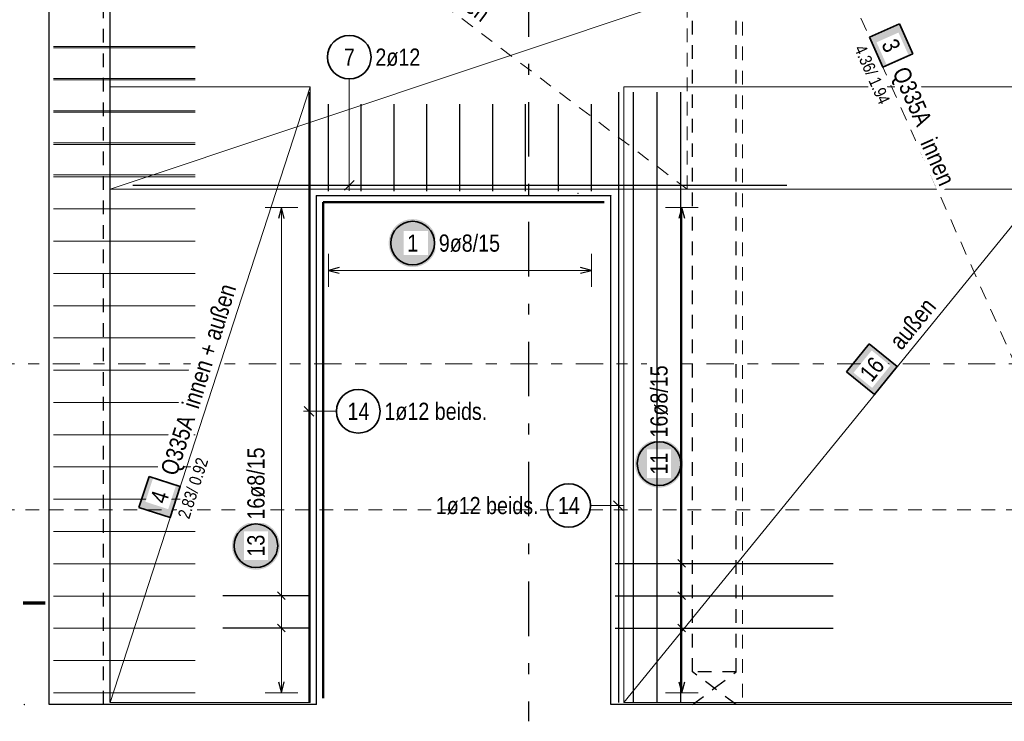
# Model space of a CAD drawing. Header units: millimetres. Extents: x 0 to 89.5, y 0 to 42.
# Tile 36 of 39: x 57.5 to 66.6, y 29.1 to 35.6. Entities that reach past the tile are written whole.
import ezdxf

# ---------------------------------------------------------------- set-up
doc = ezdxf.new("R2010")
doc.units = ezdxf.units.MM
for name, pattern in [('DASHDOT', [1, 0.5, -0.25, 0, -0.25]), ('DASHDOTX2', [2, 1, -0.5, 0, -0.5]), ('HIDDEN', [0.375, 0.25, -0.125])]:
    doc.linetypes.add(name, pattern=pattern)
for name, color, linetype, lineweight in [('Achsen', 7, 'Continuous', 20), ('Bewehrung', 7, 'Continuous', 20), ('nplo', 7, 'Continuous', 20)]:
    doc.layers.add(name, color=color, linetype=linetype, lineweight=lineweight)
doc.styles.add('Arial Narrow', font='ARIALN.TTF')

msp = doc.modelspace()

# ---------------------------------------------------------------- hatches: boundary and pattern name
at = {"layer": 'Bewehrung', "lineweight": 35, "true_color": 0xffffff}
for points in [[(65.744454, 35.261674), (65.622419, 35.535731), (65.348362, 35.413697), (65.470397, 35.139639)], [(65.345957, 32.598956), (65.137606, 32.343046), (65.393516, 32.134695), (65.601867, 32.390605)]]:
    msp.add_hatch(color=7, dxfattribs=at).paths.add_polyline_path(points)
at = {"layer": 'Bewehrung', "lineweight": 25, "true_color": 0xffffff}
for points in [[(61.375989, 33.524472), (61.375855, 33.53215), (61.375453, 33.539819), (61.374784, 33.547469), (61.373848, 33.55509), (61.372647, 33.562675), (61.371182, 33.570213), (61.369454, 33.577695), (61.367467, 33.585112), (61.365222, 33.592456), (61.362722, 33.599717), (61.35997, 33.606886), (61.356969, 33.613954), (61.353724, 33.620914), (61.350238, 33.627756), (61.346515, 33.634472), (61.34256, 33.641055), (61.338378, 33.647495), (61.333973, 33.653785), (61.329352, 33.659918), (61.324519, 33.665886), (61.319481, 33.671681), (61.314244, 33.677297), (61.308814, 33.682727), (61.303198, 33.687964), (61.297403, 33.693002), (61.291435, 33.697835), (61.285302, 33.702456), (61.279012, 33.706861), (61.272572, 33.711043), (61.265989, 33.714998), (61.259273, 33.718721), (61.252431, 33.722207), (61.245471, 33.725452), (61.238403, 33.728453), (61.231234, 33.731205), (61.223973, 33.733705), (61.21663, 33.73595), (61.209212, 33.737937), (61.20173, 33.739665), (61.194192, 33.74113), (61.186607, 33.742331), (61.178986, 33.743267), (61.171336, 33.743936), (61.163667, 33.744338), (61.155989, 33.744472), (61.148311, 33.744338), (61.140643, 33.743936), (61.132993, 33.743267), (61.125371, 33.742331), (61.117787, 33.74113), (61.110249, 33.739665), (61.102767, 33.737937), (61.095349, 33.73595), (61.088006, 33.733705), (61.080745, 33.731205), (61.073576, 33.728453), (61.066507, 33.725452), (61.059548, 33.722207), (61.052706, 33.718721), (61.045989, 33.714998), (61.039407, 33.711043), (61.032967, 33.706861), (61.026677, 33.702456), (61.020544, 33.697835), (61.014576, 33.693002), (61.008781, 33.687964), (61.003165, 33.682727), (60.997735, 33.677297), (60.992498, 33.671681), (60.98746, 33.665886), (60.982627, 33.659918), (60.978006, 33.653785), (60.973601, 33.647495), (60.969419, 33.641055), (60.965464, 33.634472), (60.961741, 33.627756), (60.958255, 33.620914), (60.955009, 33.613954), (60.952009, 33.606886), (60.949257, 33.599717), (60.946757, 33.592456), (60.944512, 33.585112), (60.942524, 33.577695), (60.940797, 33.570213), (60.939332, 33.562675), (60.93813, 33.55509), (60.937195, 33.547469), (60.936525, 33.539819), (60.936123, 33.53215), (60.935989, 33.524472), (60.936123, 33.516794), (60.936525, 33.509126), (60.937195, 33.501476), (60.93813, 33.493854), (60.939332, 33.48627), (60.940797, 33.478732), (60.942524, 33.471249), (60.944512, 33.463832), (60.946757, 33.456489), (60.949257, 33.449228), (60.952009, 33.442059), (60.955009, 33.43499), (60.958255, 33.428031), (60.961741, 33.421189), (60.965464, 33.414472), (60.969419, 33.40789), (60.973601, 33.40145), (60.978006, 33.39516), (60.982627, 33.389027), (60.98746, 33.383059), (60.992498, 33.377264), (60.997735, 33.371647), (61.003165, 33.366218), (61.008781, 33.36098), (61.014576, 33.355942), (61.020544, 33.35111), (61.026677, 33.346489), (61.032967, 33.342084), (61.039407, 33.337902), (61.045989, 33.333947), (61.052706, 33.330224), (61.059548, 33.326738), (61.066507, 33.323492), (61.073576, 33.320492), (61.080745, 33.31774), (61.088006, 33.31524), (61.095349, 33.312995), (61.102767, 33.311007), (61.110249, 33.30928), (61.117787, 33.307815), (61.125371, 33.306613), (61.132993, 33.305677), (61.140643, 33.305008), (61.148311, 33.304606), (61.155989, 33.304472), (61.163667, 33.304606), (61.171336, 33.305008), (61.178986, 33.305677), (61.186607, 33.306613), (61.194192, 33.307815), (61.20173, 33.30928), (61.209212, 33.311007), (61.21663, 33.312995), (61.223973, 33.31524), (61.231234, 33.31774), (61.238403, 33.320492), (61.245471, 33.323492), (61.252431, 33.326738), (61.259273, 33.330224), (61.265989, 33.333947), (61.272572, 33.337902), (61.279012, 33.342084), (61.285302, 33.346489), (61.291435, 33.35111), (61.297403, 33.355942), (61.303198, 33.36098), (61.308814, 33.366218), (61.314244, 33.371647), (61.319481, 33.377264), (61.324519, 33.383059), (61.329352, 33.389027), (61.333973, 33.39516), (61.338378, 33.40145), (61.34256, 33.40789), (61.346515, 33.414472), (61.350238, 33.421189), (61.353724, 33.428031), (61.356969, 33.43499), (61.35997, 33.442059), (61.362722, 33.449228), (61.365222, 33.456489), (61.367467, 33.463832), (61.369454, 33.471249), (61.371182, 33.478732), (61.372647, 33.48627), (61.373848, 33.493854), (61.374784, 33.501476), (61.375453, 33.509126)], [(63.636675, 31.500321), (63.636541, 31.507998), (63.636139, 31.515667), (63.63547, 31.523317), (63.634534, 31.530939), (63.633333, 31.538523), (63.631868, 31.546061), (63.63014, 31.553543), (63.628153, 31.560961), (63.625908, 31.568304), (63.623408, 31.575565), (63.620656, 31.582734), (63.617655, 31.589803), (63.61441, 31.596762), (63.610924, 31.603604), (63.607201, 31.610321), (63.603246, 31.616903), (63.599064, 31.623343), (63.594659, 31.629633), (63.590038, 31.635766), (63.585205, 31.641734), (63.580167, 31.647529), (63.57493, 31.653145), (63.5695, 31.658575), (63.563884, 31.663812), (63.558089, 31.66885), (63.552121, 31.673683), (63.545988, 31.678304), (63.539698, 31.682709), (63.533258, 31.686891), (63.526675, 31.690846), (63.519959, 31.694569), (63.513117, 31.698055), (63.506157, 31.701301), (63.499089, 31.704301), (63.49192, 31.707053), (63.484659, 31.709553), (63.477316, 31.711798), (63.469898, 31.713786), (63.462416, 31.715513), (63.454878, 31.716978), (63.447293, 31.71818), (63.439672, 31.719115), (63.432022, 31.719785), (63.424353, 31.720187), (63.416675, 31.720321), (63.408997, 31.720187), (63.401329, 31.719785), (63.393679, 31.719115), (63.386057, 31.71818), (63.378473, 31.716978), (63.370935, 31.715513), (63.363453, 31.713786), (63.356035, 31.711798), (63.348692, 31.709553), (63.341431, 31.707053), (63.334262, 31.704301), (63.327193, 31.701301), (63.320234, 31.698055), (63.313392, 31.694569), (63.306675, 31.690846), (63.300093, 31.686891), (63.293653, 31.682709), (63.287363, 31.678304), (63.28123, 31.673683), (63.275262, 31.66885), (63.269467, 31.663812), (63.26385, 31.658575), (63.258421, 31.653145), (63.253183, 31.647529), (63.248146, 31.641734), (63.243313, 31.635766), (63.238692, 31.629633), (63.234287, 31.623343), (63.230105, 31.616903), (63.22615, 31.610321), (63.222427, 31.603604), (63.218941, 31.596762), (63.215695, 31.589803), (63.212695, 31.582734), (63.209943, 31.575565), (63.207443, 31.568304), (63.205198, 31.560961), (63.20321, 31.553543), (63.201483, 31.546061), (63.200018, 31.538523), (63.198816, 31.530939), (63.197881, 31.523317), (63.197211, 31.515667), (63.196809, 31.507998), (63.196675, 31.500321), (63.196809, 31.492643), (63.197211, 31.484974), (63.197881, 31.477324), (63.198816, 31.469703), (63.200018, 31.462118), (63.201483, 31.45458), (63.20321, 31.447098), (63.205198, 31.43968), (63.207443, 31.432337), (63.209943, 31.425076), (63.212695, 31.417907), (63.215695, 31.410839), (63.218941, 31.403879), (63.222427, 31.397037), (63.22615, 31.390321), (63.230105, 31.383738), (63.234287, 31.377298), (63.238692, 31.371008), (63.243313, 31.364875), (63.248146, 31.358907), (63.253183, 31.353112), (63.258421, 31.347496), (63.26385, 31.342066), (63.269467, 31.336829), (63.275262, 31.331791), (63.28123, 31.326958), (63.287363, 31.322337), (63.293653, 31.317932), (63.300093, 31.31375), (63.306675, 31.309795), (63.313392, 31.306072), (63.320234, 31.302586), (63.327193, 31.299341), (63.334262, 31.29634), (63.341431, 31.293588), (63.348692, 31.291088), (63.356035, 31.288843), (63.363453, 31.286856), (63.370935, 31.285128), (63.378473, 31.283663), (63.386057, 31.282462), (63.393679, 31.281526), (63.401329, 31.280857), (63.408997, 31.280455), (63.416675, 31.280321), (63.424353, 31.280455), (63.432022, 31.280857), (63.439672, 31.281526), (63.447293, 31.282462), (63.454878, 31.283663), (63.462416, 31.285128), (63.469898, 31.286856), (63.477316, 31.288843), (63.484659, 31.291088), (63.49192, 31.293588), (63.499089, 31.29634), (63.506157, 31.299341), (63.513117, 31.302586), (63.519959, 31.306072), (63.526675, 31.309795), (63.533258, 31.31375), (63.539698, 31.317932), (63.545988, 31.322337), (63.552121, 31.326958), (63.558089, 31.331791), (63.563884, 31.336829), (63.5695, 31.342066), (63.57493, 31.347496), (63.580167, 31.353112), (63.585205, 31.358907), (63.590038, 31.364875), (63.594659, 31.371008), (63.599064, 31.377298), (63.603246, 31.383738), (63.607201, 31.390321), (63.610924, 31.397037), (63.61441, 31.403879), (63.617655, 31.410839), (63.620656, 31.417907), (63.623408, 31.425076), (63.625908, 31.432337), (63.628153, 31.43968), (63.63014, 31.447098), (63.631868, 31.45458), (63.633333, 31.462118), (63.634534, 31.469703), (63.63547, 31.477324), (63.636139, 31.484974)], [(59.937618, 30.746802), (59.937484, 30.75448), (59.937082, 30.762149), (59.936413, 30.769799), (59.935477, 30.777421), (59.934276, 30.785005), (59.932811, 30.792543), (59.931083, 30.800025), (59.929096, 30.807443), (59.926851, 30.814786), (59.924351, 30.822047), (59.921599, 30.829216), (59.918598, 30.836285), (59.915353, 30.843244), (59.911867, 30.850086), (59.908144, 30.856802), (59.904189, 30.863385), (59.900006, 30.869825), (59.895602, 30.876115), (59.89098, 30.882248), (59.886148, 30.888216), (59.88111, 30.894011), (59.875873, 30.899627), (59.870443, 30.905057), (59.864827, 30.910294), (59.859031, 30.915332), (59.853064, 30.920165), (59.846931, 30.924786), (59.840641, 30.929191), (59.8342, 30.933373), (59.827618, 30.937328), (59.820902, 30.941051), (59.81406, 30.944537), (59.8071, 30.947782), (59.800032, 30.950783), (59.792863, 30.953535), (59.785602, 30.956035), (59.778258, 30.95828), (59.770841, 30.960267), (59.763359, 30.961995), (59.755821, 30.96346), (59.748236, 30.964661), (59.740614, 30.965597), (59.732965, 30.966267), (59.725296, 30.966668), (59.717618, 30.966802), (59.70994, 30.966668), (59.702272, 30.966267), (59.694622, 30.965597), (59.687, 30.964661), (59.679416, 30.96346), (59.671878, 30.961995), (59.664395, 30.960267), (59.656978, 30.95828), (59.649634, 30.956035), (59.642374, 30.953535), (59.635205, 30.950783), (59.628136, 30.947782), (59.621176, 30.944537), (59.614334, 30.941051), (59.607618, 30.937328), (59.601036, 30.933373), (59.594596, 30.929191), (59.588305, 30.924786), (59.582173, 30.920165), (59.576205, 30.915332), (59.570409, 30.910294), (59.564793, 30.905057), (59.559363, 30.899627), (59.554126, 30.894011), (59.549088, 30.888216), (59.544256, 30.882248), (59.539634, 30.876115), (59.53523, 30.869825), (59.531048, 30.863385), (59.527093, 30.856802), (59.52337, 30.850086), (59.519883, 30.843244), (59.516638, 30.836285), (59.513638, 30.829216), (59.510886, 30.822047), (59.508386, 30.814786), (59.506141, 30.807443), (59.504153, 30.800025), (59.502426, 30.792543), (59.50096, 30.785005), (59.499759, 30.777421), (59.498823, 30.769799), (59.498154, 30.762149), (59.497752, 30.75448), (59.497618, 30.746802), (59.497752, 30.739125), (59.498154, 30.731456), (59.498823, 30.723806), (59.499759, 30.716184), (59.50096, 30.7086), (59.502426, 30.701062), (59.504153, 30.69358), (59.506141, 30.686162), (59.508386, 30.678819), (59.510886, 30.671558), (59.513638, 30.664389), (59.516638, 30.65732), (59.519883, 30.650361), (59.52337, 30.643519), (59.527093, 30.636802), (59.531048, 30.63022), (59.53523, 30.62378), (59.539634, 30.61749), (59.544256, 30.611357), (59.549088, 30.605389), (59.554126, 30.599594), (59.559363, 30.593978), (59.564793, 30.588548), (59.570409, 30.583311), (59.576205, 30.578273), (59.582173, 30.57344), (59.588305, 30.568819), (59.594596, 30.564414), (59.601036, 30.560232), (59.607618, 30.556277), (59.614334, 30.552554), (59.621176, 30.549068), (59.628136, 30.545822), (59.635205, 30.542822), (59.642374, 30.54007), (59.649634, 30.53757), (59.656978, 30.535325), (59.664395, 30.533337), (59.671878, 30.53161), (59.679416, 30.530145), (59.687, 30.528943), (59.694622, 30.528008), (59.702272, 30.527338), (59.70994, 30.526936), (59.717618, 30.526802), (59.725296, 30.526936), (59.732965, 30.527338), (59.740614, 30.528008), (59.748236, 30.528943), (59.755821, 30.530145), (59.763359, 30.53161), (59.770841, 30.533337), (59.778258, 30.535325), (59.785602, 30.53757), (59.792863, 30.54007), (59.800032, 30.542822), (59.8071, 30.545822), (59.81406, 30.549068), (59.820902, 30.552554), (59.827618, 30.556277), (59.8342, 30.560232), (59.840641, 30.564414), (59.846931, 30.568819), (59.853064, 30.57344), (59.859031, 30.578273), (59.864827, 30.583311), (59.870443, 30.588548), (59.875873, 30.593978), (59.88111, 30.599594), (59.886148, 30.605389), (59.89098, 30.611357), (59.895602, 30.61749), (59.900006, 30.62378), (59.904189, 30.63022), (59.908144, 30.636802), (59.911867, 30.643519), (59.915353, 30.650361), (59.918598, 30.65732), (59.921599, 30.664389), (59.924351, 30.671558), (59.926851, 30.678819), (59.929096, 30.686162), (59.931083, 30.69358), (59.932811, 30.701062), (59.934276, 30.7086), (59.935477, 30.716184), (59.936413, 30.723806), (59.937082, 30.731456)]]:
    msp.add_hatch(color=7, dxfattribs=at).paths.add_polyline_path(points)
at = {"layer": 'Bewehrung', "lineweight": 18, "true_color": 0xffffff}
msp.add_hatch(color=7, dxfattribs=at).paths.add_polyline_path([(58.736857, 31.382703), (58.644177, 31.097378), (58.929502, 31.004698), (59.022182, 31.290023)])

# ---------------------------------------------------------------- linework, layer by layer
at = {"color": 3, "linetype": 'HIDDEN', "lineweight": 25, "ltscale": 0.5}
for p, q in [((63.723484, 29.589696), (63.723484, 38.089696)), ((64.123484, 29.589696), (64.123484, 38.089696)), ((58.318919, 29.289694), (58.318919, 37.649708)), ((64.123484, 29.589696), (63.723484, 29.589696))]:
    msp.add_line(p, q, dxfattribs=at)
at = {"color": 9, "linetype": 'DASHDOT', "lineweight": 0, "ltscale": 0.5}
msp.add_line((86.302855, 32.416886), (56.476998, 32.416886), dxfattribs=at)
at = {"color": 9, "linetype": 'HIDDEN', "lineweight": 0, "ltscale": 0.5}
msp.add_line((56.476998, 31.077756), (86.302855, 31.077756), dxfattribs=at)
at = {"color": 1, "linetype": 'DASHDOTX2', "lineweight": 70, "ltscale": 0.5}
msp.add_line((56.482662, 30.222757), (57.782662, 30.222757), dxfattribs=at)
at = {"layer": 'Achsen', "color": 3, "linetype": 'DASHDOTX2', "lineweight": 25, "ltscale": 0.5}
msp.add_line((62.21892, 40.318458), (62.21892, 29.135838), dxfattribs=at)
at = {"layer": 'Achsen', "color": 3, "linetype": 'Continuous', "lineweight": 25}
for p, q in [((57.818919, 29.289694), (57.818919, 37.649708)), ((62.974177, 33.959696), (60.274177, 33.959696)), ((60.274177, 29.289696), (60.274177, 33.959696)), ((62.974177, 29.289696), (62.974177, 33.959696)), ((58.318926, 29.289694), (57.818926, 29.289694)), ((60.274177, 29.289694), (58.318926, 29.289694)), ((75.473513, 29.289694), (62.974177, 29.289694))]:
    msp.add_line(p, q, dxfattribs=at)
at = {"layer": 'Achsen', "color": 4, "linetype": 'Continuous', "lineweight": 50}
for p in [(62.914177, 33.899696), (60.334177, 29.349696)]:
    msp.add_line(p, (60.334177, 33.899696), dxfattribs=at)
at = {"layer": 'Achsen', "color": 3, "linetype": 'HIDDEN', "lineweight": 25, "ltscale": 0.5}
for p, q in [((64.123484, 29.289696), (63.723484, 29.589696)), ((63.923484, 29.439696), (64.123484, 29.589696)), ((63.723484, 29.289696), (63.923484, 29.439696))]:
    msp.add_line(p, q, dxfattribs=at)
at = {"layer": 'Bewehrung', "color": 7, "linetype": 'Continuous', "lineweight": 18, "ltscale": 0.5}
for p, q in [((70.378917, 38.029711), (58.378921, 34.0197)), ((58.378919, 36.757056), (58.378921, 34.0197)), ((60.214176, 34.959698), (58.378923, 34.959696)), ((58.378923, 34.959696), (58.378928, 29.3097)), ((60.214176, 29.3097), (60.214176, 34.959698)), ((67.693513, 34.959693), (63.093518, 34.959693)), ((63.093518, 34.959693), (63.093518, 29.309697)), ((58.378921, 34.0197), (70.378917, 34.0197)), ((58.378928, 29.3097), (60.214176, 29.3097)), ((60.214176, 29.3097), (60.214176, 29.3097)), ((63.093518, 29.309697), (67.693513, 29.309697))]:
    msp.add_line(p, q, dxfattribs=at)
at = {"layer": 'Bewehrung', "color": 5, "linetype": 'HIDDEN', "lineweight": 18, "ltscale": 0.5}
for p, q in [((58.378923, 38.029698), (58.378923, 34.0197)), ((58.378923, 38.029698), (63.674172, 34.0197)), ((63.674172, 34.0197), (63.674172, 38.029698)), ((64.183486, 38.029695), (64.183486, 29.309696)), ((58.378923, 34.0197), (63.674172, 34.0197)), ((64.183486, 29.309696), (65.09283, 29.309696)), ((65.09283, 29.309696), (68.066407, 29.309701))]:
    msp.add_line(p, q, dxfattribs=at)
at = {"layer": 'Bewehrung', "color": 2, "linetype": 'Continuous', "lineweight": 35, "ltscale": 0.5}
for p, q in [((65.622419, 35.535731), (65.348362, 35.413697)), ((65.744454, 35.261674), (65.622419, 35.535731)), ((65.348362, 35.413697), (65.470397, 35.139639)), ((65.470397, 35.139639), (65.744454, 35.261674)), ((65.345957, 32.598956), (65.137606, 32.343046)), ((65.601867, 32.390605), (65.345957, 32.598956)), ((65.393516, 32.134695), (65.601867, 32.390605)), ((65.137606, 32.343046), (65.393516, 32.134695)), ((58.736857, 31.382703), (58.644177, 31.097378)), ((59.022182, 31.290023), (58.736857, 31.382703)), ((58.929502, 31.004698), (59.022182, 31.290023)), ((58.644177, 31.097378), (58.929502, 31.004698))]:
    msp.add_line(p, q, dxfattribs=at)
at = {"layer": 'Bewehrung', "color": 5, "linetype": 'Continuous', "lineweight": 18, "ltscale": 0.5}
for p, q in [((60.574325, 35.031037), (60.574325, 34.003572)), ((60.100966, 33.851677), (59.800966, 33.851677)), ((59.950966, 29.397685), (59.950966, 33.851677)), ((63.775507, 33.851696), (63.475507, 33.851696)), ((63.625507, 33.851696), (63.625507, 29.397699)), ((60.382177, 33.424472), (60.382177, 33.124472)), ((62.796176, 33.124472), (62.796176, 33.424472)), ((60.382177, 33.274472), (62.796176, 33.274472)), ((60.457177, 31.980883), (60.154177, 31.980883)), ((62.787773, 31.11612), (63.094177, 31.11612)), ((63.775507, 30.585432), (63.475507, 30.585432)), ((59.800966, 30.288483), (60.100966, 30.288483)), ((63.775507, 30.288499), (63.475507, 30.288499)), ((59.800966, 29.99155), (60.100966, 29.99155)), ((63.775507, 29.991566), (63.475507, 29.991566)), ((59.800966, 29.397685), (60.100966, 29.397685)), ((63.475507, 29.397699), (63.775507, 29.397699))]:
    msp.add_line(p, q, dxfattribs=at)
at = {"layer": 'Bewehrung', "color": 3, "linetype": 'Continuous', "lineweight": 25, "ltscale": 0.5}
for p, q in [((60.204177, 34.909696), (60.204177, 29.309696)), ((63.044177, 34.909696), (63.044177, 29.309696)), ((63.182177, 29.309696), (63.182177, 34.909696)), ((63.615484, 29.309696), (63.615484, 34.909696)), ((60.382177, 33.999696), (60.382177, 34.799696)), ((60.683927, 33.999696), (60.683927, 34.799696)), ((60.985677, 33.999696), (60.985677, 34.799696)), ((61.287427, 33.999696), (61.287427, 34.799696)), ((61.589177, 33.999696), (61.589177, 34.799696)), ((61.890926, 33.999696), (61.890926, 34.799696)), ((62.192676, 33.999696), (62.192676, 34.799696)), ((62.494426, 33.999696), (62.494426, 34.799696)), ((62.796176, 33.999696), (62.796176, 34.799696)), ((60.530131, 34.009378), (60.618519, 34.097766)), ((64.588561, 34.053572), (58.588561, 34.053572)), ((59.950966, 33.851677), (59.924171, 33.751677)), ((59.977761, 33.751677), (59.950966, 33.851677)), ((63.625507, 33.851696), (63.598712, 33.751696)), ((63.652302, 33.751696), (63.625507, 33.851696)), ((60.482177, 33.301267), (60.382177, 33.274472)), ((60.382177, 33.274472), (60.482177, 33.247677)), ((62.796176, 33.274472), (62.696176, 33.301267)), ((62.696176, 33.247677), (62.796176, 33.274472)), ((60.159983, 32.025077), (60.248372, 31.936688)), ((63.088372, 31.071926), (62.999983, 31.160314)), ((63.014177, 30.585432), (65.014177, 30.585432)), ((63.660863, 30.550077), (63.590152, 30.620787)), ((60.214177, 30.288483), (59.414177, 30.288483)), ((59.915611, 30.323839), (59.986322, 30.253128)), ((63.014177, 30.288499), (65.014177, 30.288499)), ((63.660863, 30.253143), (63.590152, 30.323854)), ((59.915611, 30.026906), (59.986322, 29.956195)), ((63.660863, 29.95621), (63.590152, 30.026921)), ((60.214177, 29.99155), (59.414177, 29.99155)), ((63.014177, 29.991566), (65.014177, 29.991566)), ((59.924171, 29.497685), (59.950966, 29.397685)), ((59.950966, 29.397685), (59.977761, 29.497685)), ((63.598712, 29.497699), (63.625507, 29.397699)), ((63.625507, 29.397699), (63.652302, 29.497699))]:
    msp.add_line(p, q, dxfattribs=at)
at = {"layer": 'Bewehrung', "color": 2, "linetype": 'Continuous', "lineweight": 35, "ltscale": 0.5}
for centre in [(60.574325, 35.231037), (61.155989, 33.524472), (60.657177, 31.980883), (63.416675, 31.500321), (62.587773, 31.11612), (59.717618, 30.746802)]:
    msp.add_circle(centre, 0.2, dxfattribs=at)
at = {"layer": 'Bewehrung', "color": 9, "linetype": 'Continuous', "lineweight": 0}
for centre in [(62.672923, 33.98174), (60.274177, 33.959682), (60.274177, 33.95968), (62.904177, 33.959696), (62.974177, 33.959694), (57.591668, 29.289665)]:
    msp.add_circle(centre, 0.00222, dxfattribs=at)
at = {"layer": 'nplo', "color": 9, "linetype": 'Continuous', "lineweight": 0, "ltscale": 0.5}
for p, q in [((58.376926, 29.309696), (58.376926, 38.309696)), ((57.858924, 35.329032), (59.158924, 35.329032)), ((57.858926, 35.317692), (59.158926, 35.317692)), ((57.866919, 35.317696), (58.278927, 35.317681)), ((57.858924, 35.034285), (59.158924, 35.034285)), ((57.858926, 35.021692), (59.158926, 35.021692)), ((57.866919, 35.021696), (58.278927, 35.02168)), ((57.858925, 34.739538), (59.158925, 34.739538)), ((57.858926, 34.725692), (59.158926, 34.725692)), ((57.866919, 34.725696), (58.278927, 34.72568)), ((57.858925, 34.44479), (59.158925, 34.44479)), ((57.858926, 34.429692), (59.158926, 34.429692)), ((57.866919, 34.429696), (58.278927, 34.42968)), ((57.858926, 34.150043), (59.158926, 34.150043)), ((57.858926, 34.133692), (59.158926, 34.133692)), ((57.866919, 34.133695), (58.278927, 34.13368)), ((57.858926, 33.837692), (59.158926, 33.837692)), ((57.866919, 33.837695), (58.278927, 33.837679)), ((57.858926, 33.541692), (59.158926, 33.541692)), ((57.866919, 33.541695), (58.278927, 33.541679)), ((57.858926, 33.245693), (59.158926, 33.245693)), ((57.866919, 33.245695), (58.278927, 33.245679)), ((57.858926, 32.949693), (59.158926, 32.949693)), ((57.866919, 32.949694), (58.278927, 32.949679)), ((57.858926, 32.653693), (59.158926, 32.653693)), ((57.866919, 32.653694), (58.278927, 32.653679)), ((57.858926, 32.357693), (59.158926, 32.357693)), ((57.866919, 32.357694), (58.278927, 32.357678)), ((57.858926, 32.061693), (59.158926, 32.061693)), ((57.866919, 32.061694), (58.278927, 32.061678)), ((57.858926, 31.765693), (59.158926, 31.765693)), ((57.866919, 31.765694), (58.278927, 31.765678)), ((57.858926, 31.469693), (59.158926, 31.469693)), ((57.866919, 31.469693), (58.278927, 31.469678)), ((57.858926, 31.173693), (59.158926, 31.173693)), ((57.866919, 31.173693), (58.278927, 31.173677)), ((57.858926, 30.877694), (59.158926, 30.877694)), ((57.866919, 30.877693), (58.278927, 30.877677)), ((57.858926, 30.581694), (59.158926, 30.581694)), ((57.866919, 30.581693), (58.278927, 30.581677)), ((57.858926, 30.285694), (59.158926, 30.285694)), ((57.866919, 30.285692), (58.278927, 30.285677)), ((57.858926, 29.989694), (59.158926, 29.989694)), ((57.866919, 29.989692), (58.278927, 29.989677)), ((57.858926, 29.693694), (59.158926, 29.693694)), ((57.866919, 29.693692), (58.278927, 29.693676)), ((57.858926, 29.397694), (59.158926, 29.397694)), ((57.866919, 29.397692), (58.278927, 29.397676))]:
    msp.add_line(p, q, dxfattribs=at)

# ---------------------------------------------------------------- texts
at = {"layer": 'Bewehrung', "color": 2, "lineweight": 35, "char_height": 0.1575, "attachment_point": 1, "line_spacing_factor": 0.9, "style": 'Arial Narrow'}
for s, insert in [('7', (60.524713, 35.309787)), ('2ø12', (60.814325, 35.309787)), ('14', (60.557952, 32.059633)), ('1ø12 beids.', (60.897177, 32.059633)), ('1ø12 beids.', (61.368123, 31.19487)), ('14', (62.488548, 31.19487))]:
    msp.add_mtext(s, dxfattribs=dict(at, insert=insert))

# ---------------------------------------------------------------- next in the draw order: texts
at = {"layer": 'Bewehrung', "color": 2, "lineweight": 35, "attachment_point": 1, "line_spacing_factor": 0.9, "style": 'Arial Narrow', "bg_fill": 3, "box_fill_scale": 1.2, "bg_fill_color": 256, "bg_fill_true_color": 13158600, "bg_fill_transparency": 0}
for s, insert, char_height, rotation in [('innen', (61.52428, 35.942153), 0.16, 323.210015), ('16ø8/15', (63.337925, 31.740321), 0.1575, 90), ('16ø8/15', (59.638868, 30.986802), 0.1575, 90), ('11', (63.337925, 31.401096), 0.1575, 90), ('13', (59.638868, 30.647577), 0.1575, 90)]:
    msp.add_mtext(s, dxfattribs=dict(at, insert=insert, char_height=char_height, rotation=rotation))
at = {"layer": 'Bewehrung', "color": 2, "lineweight": 35, "char_height": 0.1575, "attachment_point": 1, "line_spacing_factor": 0.9, "style": 'Arial Narrow', "bg_fill": 3, "box_fill_scale": 1.2, "bg_fill_color": 256, "bg_fill_true_color": 13158600, "bg_fill_transparency": 0}
for s, insert in [('9ø8/15', (61.395989, 33.603222)), ('1', (61.106377, 33.603222))]:
    msp.add_mtext(s, dxfattribs=dict(at, insert=insert))

# ---------------------------------------------------------------- next in the draw order: linework, layer by layer
at = {"layer": 'Bewehrung', "color": 7, "linetype": 'Continuous', "lineweight": 18, "ltscale": 0.5}
for p, q in [((60.214176, 34.959698), (58.378928, 29.3097)), ((67.693513, 34.959693), (63.093518, 29.309697))]:
    msp.add_line(p, q, dxfattribs=at)
at = {"layer": 'Bewehrung', "color": 3, "linetype": 'Continuous', "lineweight": 25, "ltscale": 0.5}
msp.add_line((63.398831, 29.309696), (63.398831, 34.909696), dxfattribs=at)

# ---------------------------------------------------------------- next in the draw order: texts
at = {"layer": 'Bewehrung', "color": 2, "lineweight": 35, "attachment_point": 1, "line_spacing_factor": 0.9, "style": 'Arial Narrow', "bg_fill": 3, "box_fill_scale": 1.2, "bg_fill_color": 256, "bg_fill_true_color": 13158600, "bg_fill_transparency": 0}
for s, insert, char_height, rotation in [('außen', (65.516967, 32.634777), 0.16, 50.8489371), ('16', (65.246019, 32.339598), 0.1575, 50.8489371), ('Q335A', (58.838492, 31.428548), 0.1575, 72.005018), ('4', (58.742955, 31.170844), 0.1575, 72.005018)]:
    msp.add_mtext(s, dxfattribs=dict(at, insert=insert, char_height=char_height, rotation=rotation))

# ---------------------------------------------------------------- next in the draw order: linework, layer by layer
at = {"layer": 'Bewehrung', "color": 5, "linetype": 'HIDDEN', "lineweight": 18, "ltscale": 0.5}
msp.add_line((68.066407, 29.309701), (64.183486, 38.029695), dxfattribs=at)

# ---------------------------------------------------------------- next in the draw order: texts
at = {"layer": 'Bewehrung', "color": 2, "lineweight": 35, "attachment_point": 1, "line_spacing_factor": 0.9, "style": 'Arial Narrow', "bg_fill": 3, "box_fill_scale": 1.2, "bg_fill_color": 256, "bg_fill_true_color": 13158600, "bg_fill_transparency": 0}
for s, insert, char_height, rotation in [('innen + außen', (59.037145, 32.041232), 0.16, 72.741898), (' 2.83/ 0.92', (58.986567, 30.986162), 0.1125, 72.005018)]:
    msp.add_mtext(s, dxfattribs=dict(at, insert=insert, char_height=char_height, rotation=rotation))

# ---------------------------------------------------------------- next in the draw order: texts
at = {"layer": 'Bewehrung', "color": 2, "lineweight": 35, "char_height": 0.1575, "attachment_point": 1, "rotation": 294.0029029, "line_spacing_factor": 0.9, "style": 'Arial Narrow', "bg_fill": 3, "box_fill_scale": 1.2, "bg_fill_color": 256, "bg_fill_true_color": 13158600, "bg_fill_transparency": 0}
for s, insert in [('3', (65.598167, 35.415042)), ('Q335A', (65.699597, 35.1596))]:
    msp.add_mtext(s, dxfattribs=dict(at, insert=insert))

# ---------------------------------------------------------------- next in the draw order: texts
at = {"layer": 'Bewehrung', "color": 2, "lineweight": 35, "attachment_point": 1, "line_spacing_factor": 0.9, "style": 'Arial Narrow', "bg_fill": 3, "box_fill_scale": 1.2, "bg_fill_color": 256, "bg_fill_true_color": 13158600, "bg_fill_transparency": 0}
for s, insert, char_height, rotation in [(' 4.36/ 1.94', (65.29355, 35.38929), 0.1125, 294.0029029), ('innen', (65.957773, 34.509653), 0.16, 293.9908493)]:
    msp.add_mtext(s, dxfattribs=dict(at, insert=insert, char_height=char_height, rotation=rotation))

doc.saveas('drawing.dxf')
